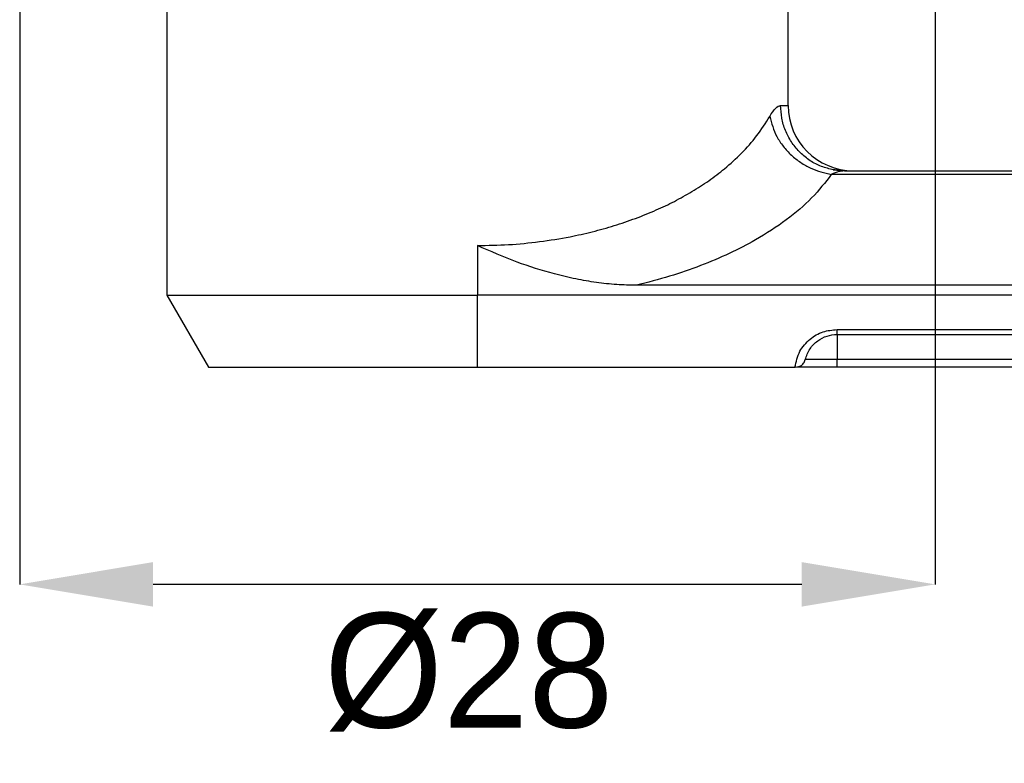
# Model space of a CAD drawing. Header units: millimetres. Extents: x 2470 to 2741, y 1563 to 1755.
# Tile 6 of 14: x 2531 to 2561, y 1640 to 1663. Entities that reach past the tile are written whole.
import ezdxf

# ---------------------------------------------------------------- set-up
doc = ezdxf.new("R2010")
doc.units = ezdxf.units.MM
doc.layers.add('1轮廓实线层', color=7, linetype='Continuous')
doc.layers.add('2细线层', color=3, linetype='Continuous')
doc.styles.add('SLDTEXTSTYLE1', font='txt')
doc.dimstyles.new('SLDDIMSTYLE0', dxfattribs={"dimtxt": 3.5, "dimasz": 4.08, "dimexe": 0, "dimexo": 0.0625, "dimgap": 0.875, "dimtad": 2, "dimdec": 0, "dimrnd": 1e-09, "dimzin": 4, "dimdsep": 46, "dimtxsty": 'SLDTEXTSTYLE1', "dimsah": 1, "dimcen": 0.09, "dimadec": 0, "dimazin": 1, "dimtfac": 1, "dimtmove": 0, "dimatfit": 0, "dimfxl": 1, "dimfrac": 2, "dimtolj": 1, "dimtzin": 12, "dimarcsym": 0})
doc.dimstyles.new('SLDDIMSTYLE1', dxfattribs={"dimtxt": 3.5, "dimasz": 4.08, "dimexe": 0, "dimexo": 0.0625, "dimgap": 0.875, "dimtad": 2, "dimdec": 0, "dimrnd": 1e-09, "dimzin": 4, "dimdsep": 46, "dimtxsty": 'SLDTEXTSTYLE1', "dimsah": 1, "dimcen": 0.09, "dimadec": 0, "dimazin": 1, "dimtfac": 1, "dimtofl": 0, "dimtmove": 0, "dimatfit": 3, "dimfxl": 1, "dimfrac": 2, "dimtolj": 1, "dimtzin": 12, "dimarcsym": 0})

# ---------------------------------------------------------------- blocks, each defined once
blk = doc.blocks.new('*D10')
at = {"layer": '2细线层', "color": 0, "lineweight": -2, "transparency": 16777216}
for p, q in [((2558.809, 1685.037), (2577.247, 1685.037)), ((2577.247, 1680.957), (2577.247, 1662.517)), ((2567.205, 1658.437), (2577.247, 1658.437))]:
    blk.add_line(p, q, dxfattribs=at)
at = {"layer": '2细线层', "color": 0, "transparency": 16777216}
for points in [[(2576.567, 1680.957), (2577.927, 1680.957), (2577.247, 1685.037)], [(2576.567, 1662.517), (2577.927, 1662.517), (2577.247, 1658.437)]]:
    blk.add_solid(points, dxfattribs=at)
at = {"layer": 'Defpoints', "color": 0, "transparency": 16777216}
for p in [(2558.747, 1685.037), (2567.142, 1658.437), (2577.247, 1658.437)]:
    blk.add_point(p, dxfattribs=at)
at = {"layer": '2细线层', "color": 0, "transparency": 16777216, "insert": (2578.122, 1672.657), "char_height": 3.5, "attachment_point": 2, "rotation": 90, "style": 'SLDTEXTSTYLE1'}
blk.add_mtext('\\A1;H=27', dxfattribs=at)
blk = doc.blocks.new('*D14')
at = {"layer": '2细线层', "color": 0, "lineweight": -2, "transparency": 16777216}
for p, q in [((2530.747, 1684.974), (2530.747, 1645.798)), ((2558.747, 1684.974), (2558.747, 1645.798)), ((2554.667, 1645.798), (2534.827, 1645.798))]:
    blk.add_line(p, q, dxfattribs=at)
at = {"layer": '2细线层', "color": 0, "transparency": 16777216}
for points in [[(2534.827, 1646.478), (2534.827, 1645.118), (2530.747, 1645.798)], [(2554.667, 1646.478), (2554.667, 1645.118), (2558.747, 1645.798)]]:
    blk.add_solid(points, dxfattribs=at)
at = {"layer": 'Defpoints', "color": 0, "transparency": 16777216}
for p in [(2530.747, 1685.037), (2558.747, 1685.037), (2530.747, 1645.798)]:
    blk.add_point(p, dxfattribs=at)
at = {"layer": '2细线层', "color": 0, "transparency": 16777216, "insert": (2544.479, 1644.923), "char_height": 3.5, "attachment_point": 2, "style": 'SLDTEXTSTYLE1'}
blk.add_mtext('\\A1;%%c28', dxfattribs=at)

msp = doc.modelspace()

# ---------------------------------------------------------------- linework, layer by layer
at = {"layer": '1轮廓实线层', "linetype": 'Continuous', "lineweight": 25}
for p, q in [((2554.247, 1660.437), (2554.247, 1669.037)), ((2535.247, 1667.037), (2535.247, 1654.637)), ((2554.019, 1660.437), (2554.247, 1660.437)), ((2555.971, 1658.437), (2555.59, 1658.475)), ((2555.929, 1658.435), (2555.604, 1658.472)), ((2555.627, 1658.471), (2555.971, 1658.437)), ((2555.971, 1658.437), (2555.926, 1658.43)), ((2555.971, 1658.437), (2567.142, 1658.437)), ((2567.1, 1658.324), (2555.57, 1658.324)), ((2544.746, 1656.152), (2544.747, 1654.637)), ((2565.424, 1654.937), (2549.611, 1654.937)), ((2535.247, 1654.637), (2536.517, 1652.437)), ((2535.247, 1654.637), (2544.747, 1654.637)), ((2564.932, 1654.637), (2544.747, 1654.637)), ((2544.747, 1652.437), (2544.747, 1654.637)), ((2555.747, 1653.587), (2565.114, 1653.587)), ((2555.747, 1653.437), (2565.114, 1653.437)), ((2555.747, 1653.437), (2555.747, 1652.667)), ((2566.77, 1652.667), (2555.747, 1652.667)), ((2555.747, 1652.437), (2555.747, 1652.667)), ((2536.517, 1652.437), (2544.747, 1652.437)), ((2544.747, 1652.437), (2554.456, 1652.437)), ((2554.482, 1652.437), (2554.456, 1652.437)), ((2567.072, 1652.437), (2555.747, 1652.437))]:
    msp.add_line(p, q, dxfattribs=at)
at = {"layer": '1轮廓实线层', "linetype": 'Continuous', "lineweight": 25, "flags": 128}
msp.add_lwpolyline([(2555.747, 1652.667), (2555.557, 1652.667), (2555.375, 1652.667), (2555.206, 1652.667), (2555.059, 1652.667), (2554.938, 1652.667), (2554.848, 1652.667), (2554.793, 1652.667), (2554.774, 1652.667)], dxfattribs=at)
at = {"layer": '1轮廓实线层', "linetype": 'Continuous', "lineweight": 25}
msp.add_arc((2556.247, 1660.437), 2, 180, 270, dxfattribs=at)
for points, knots in [([(2553.688, 1660.1), (2553.75, 1660.198), (2553.872, 1660.39), (2553.971, 1660.421), (2554.019, 1660.437)], [0, 0, 0, 0, 0.513741, 1, 1, 1, 1]), ([(2544.746, 1656.152), (2545.063, 1656.158), (2545.702, 1656.169), (2546.653, 1656.264), (2547.508, 1656.401), (2548.268, 1656.571), (2548.939, 1656.758), (2549.594, 1656.981), (2550.209, 1657.229), (2550.784, 1657.504), (2551.321, 1657.803), (2551.835, 1658.136), (2552.347, 1658.524), (2552.844, 1658.98), (2553.319, 1659.513), (2553.562, 1659.899), (2553.688, 1660.1)], [0, 0, 0, 0, 0.076468, 0.153801, 0.232295, 0.29143, 0.352129, 0.414494, 0.478622, 0.538293, 0.600628, 0.665682, 0.733507, 0.815309, 0.904124, 1, 1, 1, 1]), ([(2553.688, 1660.1), (2553.744, 1659.89), (2553.83, 1659.57), (2554.093, 1659.18), (2554.34, 1658.911), (2554.627, 1658.685), (2555.031, 1658.451), (2555.357, 1658.374), (2555.57, 1658.324)], [0, 0, 0, 0, 0.246937, 0.376628, 0.507463, 0.63724, 0.763859, 1, 1, 1, 1]), ([(2555.926, 1658.43), (2555.884, 1658.426), (2555.776, 1658.415), (2555.649, 1658.359), (2555.57, 1658.324)], [0, 0, 0, 0, 0.383271, 1, 1, 1, 1]), ([(2555.57, 1658.324), (2555.383, 1658.083), (2555.01, 1657.602), (2554.221, 1656.932), (2553.358, 1656.368), (2552.464, 1655.905), (2551.583, 1655.534), (2550.637, 1655.204), (2549.952, 1655.025), (2549.611, 1654.937)], [0, 0, 0, 0, 0.171935, 0.342189, 0.51006, 0.634202, 0.756949, 0.879125, 1, 1, 1, 1]), ([(2549.611, 1654.937), (2549.41, 1654.941), (2548.999, 1654.95), (2548.381, 1655.018), (2547.745, 1655.127), (2546.93, 1655.32), (2545.915, 1655.642), (2545.147, 1655.977), (2544.746, 1656.152)], [0, 0, 0, 0, 0.119589, 0.243556, 0.369046, 0.502647, 0.740427, 1, 1, 1, 1]), ([(2554.456, 1652.437), (2554.494, 1652.603), (2554.567, 1652.92), (2554.888, 1653.297), (2555.296, 1653.541), (2555.601, 1653.572), (2555.747, 1653.587)], [0, 0, 0, 0, 0.287302, 0.549466, 0.783761, 1, 1, 1, 1]), ([(2554.774, 1652.667), (2554.813, 1652.78), (2554.887, 1652.994), (2555.129, 1653.243), (2555.423, 1653.406), (2555.642, 1653.427), (2555.747, 1653.437)], [0, 0, 0, 0, 0.295462, 0.558028, 0.786953, 1, 1, 1, 1]), ([(2554.482, 1652.437), (2554.515, 1652.44), (2554.588, 1652.447), (2554.687, 1652.508), (2554.749, 1652.587), (2554.768, 1652.646), (2554.774, 1652.667)], [0, 0, 0, 0, 0.227885, 0.502496, 0.823859, 1, 1, 1, 1]), ([(2555.747, 1652.437), (2555.588, 1652.437), (2555.342, 1652.437), (2555.048, 1652.437), (2554.846, 1652.437), (2554.684, 1652.437), (2554.551, 1652.437), (2554.529, 1652.437), (2554.517, 1652.437)], [0, 0, 0, 0, 0.264526, 0.408302, 0.552377, 0.696154, 0.840229, 1, 1, 1, 1])]:
    msp.add_open_spline(points, degree=3, knots=knots, dxfattribs=at)
for points in [[(2555.59, 1658.475), (2555.466, 1658.508), (2555.218, 1658.573), (2554.879, 1658.764), (2554.581, 1659.013), (2554.337, 1659.318), (2554.157, 1659.666), (2554.04, 1660.044), (2554.026, 1660.306), (2554.019, 1660.437)], [(2555.747, 1653.437), (2555.747, 1653.439), (2555.747, 1653.442), (2555.747, 1653.474), (2555.747, 1653.521), (2555.747, 1653.565), (2555.747, 1653.587)]]:
    msp.add_open_spline(points, degree=3, dxfattribs=at)

# ---------------------------------------------------------------- dimensions: what is measured, and where the dimension line sits
at = {"layer": '2细线层'}
dim = msp.add_linear_dim(base=(2530.747, 1645.798), p1=(2558.747, 1685.037), p2=(2530.747, 1685.037), text='%%c<>', dimstyle='SLDDIMSTYLE1', dxfattribs=at)
dim.commit()
dim.dimension.update_dxf_attribs({"geometry": '*D14', "text_midpoint": (2544.479, 1645.798), "dimtype": 160})
dim = msp.add_linear_dim(base=(2577.247, 1658.437), p1=(2558.747, 1685.037), p2=(2567.142, 1658.437), angle=90, text='H=<>', dimstyle='SLDDIMSTYLE0', dxfattribs=at)
dim.commit()
dim.dimension.update_dxf_attribs({"geometry": '*D10', "text_midpoint": (2577.247, 1672.657), "dimtype": 160})

doc.saveas('drawing.dxf')
